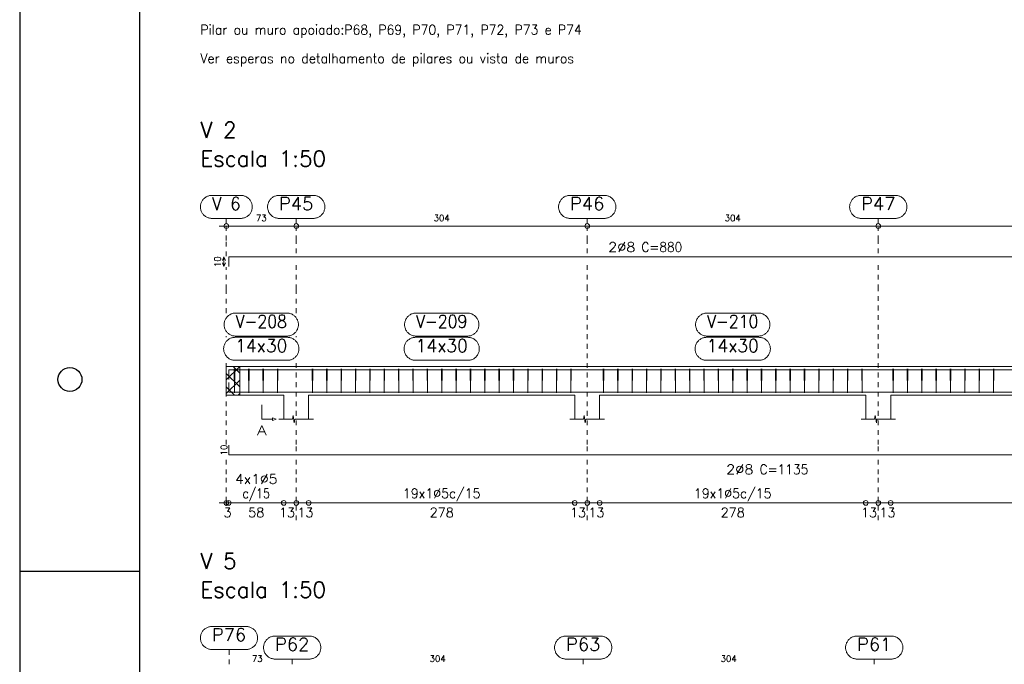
# Model space of a CAD drawing. Header units: millimetres. Extents: x -80 to 444, y 0 to 170.
# Tile 54 of 133: x 90 to 111, y 78 to 91. Entities that reach past the tile are written whole.
import ezdxf
from ezdxf.enums import TextEntityAlignment as Align

# ---------------------------------------------------------------- set-up
doc = ezdxf.new("R2010")
doc.units = ezdxf.units.MM
doc.linetypes.add('CYPE_PUNTO', pattern=[0.075, 0, -0.075])
for name, color, linetype, lineweight in [('ARM_COMPRIMENTOS', 3, 'Continuous', 0), ('ARM_DENTRO_VIGA', 4, 'Continuous', 15), ('ARM_ESTRIBOS', 3, 'Continuous', 0), ('ARM_TEXTOS', 3, 'Continuous', 0), ('COT_COTAS', 3, 'Continuous', 0), ('COT_EST', 3, 'Continuous', 0), ('COT_LIN_APOIOS', 2, 'CYPE_PUNTO', 0), ('COT_LIN_AUX_COTA', 2, 'CYPE_PUNTO', 0), ('MARCAS_PLANTA', 3, 'Continuous', 0), ('REF_ESCALA', 3, 'Continuous', 0), ('REF_NOME', 3, 'Continuous', 0), ('REF_REFERENCIA', 3, 'Continuous', 0), ('SEC_CONTORNOS', 2, 'Continuous', 9), ('TEXTO_REF_NOME', 3, 'Continuous', 0), ('TEXTO_REF_REFERENCIA', 3, 'Continuous', 0), ('TXT_COMP', 3, 'Continuous', 0), ('TXT_EST', 3, 'Continuous', 0)]:
    doc.layers.add(name, color=color, linetype=linetype, lineweight=lineweight)
doc.styles.add('CYPETXT', font='romans', dxfattribs={"height": 0.2})

msp = doc.modelspace()

# ---------------------------------------------------------------- linework, layer by layer
at = {"color": 1}
msp.add_line((90, 79.85), (92.5, 79.85), dxfattribs=at)
at = {"color": 2}
msp.add_lwpolyline([(90, 124.4), (90, 65), (174.1, 65), (174.1, 124.4)], close=True, dxfattribs=at)
at = {"color": 6}
msp.add_lwpolyline([(92.5, 123.4), (92.5, 66), (173.1, 66), (173.1, 123.4)], close=True, dxfattribs=at)
at = {"color": 1}
msp.add_circle((91.05, 83.85), 0.25, dxfattribs=at)
at = {"layer": 'ARM_COMPRIMENTOS'}
for p, q in [((94.2671, 86.4095), (94.2371, 86.3345)), ((94.2671, 86.4095), (94.2971, 86.3345)), ((94.2671, 86.2095), (94.2671, 86.4095)), ((94.2671, 86.2095), (94.2371, 86.2845)), ((94.2671, 86.2095), (94.2971, 86.2845))]:
    msp.add_line(p, q, dxfattribs=at)
at = {"layer": 'ARM_DENTRO_VIGA'}
for points in [[(94.3671, 86.2095), (94.3671, 86.4095), (111.7671, 86.4095)], [(94.3671, 83.853), (94.3671, 84.053), (111.7671, 84.053)], [(94.3671, 83.789), (94.3671, 83.589), (116.8671, 83.589)], [(94.3671, 82.4785), (94.3671, 82.2785), (116.8671, 82.2785)]]:
    msp.add_lwpolyline(points, dxfattribs=at)
at = {"layer": 'ARM_ESTRIBOS'}
for points in [[(94.4931, 84.022), (94.4931, 84.071), (94.4881, 83.571), (94.4831, 84.071), (94.4831, 84.041), (94.4831, 83.992)], [(94.7931, 84.022), (94.7931, 84.071), (94.7881, 83.571), (94.7831, 84.071), (94.7831, 84.041), (94.7831, 83.992)], [(95.0931, 84.022), (95.0931, 84.071), (95.0881, 83.571), (95.0831, 84.071), (95.0831, 84.041), (95.0831, 83.992)], [(95.3931, 84.022), (95.3931, 84.071), (95.3881, 83.571), (95.3831, 84.071), (95.3831, 84.041), (95.3831, 83.992)], [(96.1231, 84.022), (96.1231, 84.071), (96.1181, 83.571), (96.1131, 84.071), (96.1131, 84.041), (96.1131, 83.992)], [(96.4231, 84.022), (96.4231, 84.071), (96.4181, 83.571), (96.4131, 84.071), (96.4131, 84.041), (96.4131, 83.992)], [(96.7231, 84.022), (96.7231, 84.071), (96.7181, 83.571), (96.7131, 84.071), (96.7131, 84.041), (96.7131, 83.992)], [(97.0231, 84.022), (97.0231, 84.071), (97.0181, 83.571), (97.0131, 84.071), (97.0131, 84.041), (97.0131, 83.992)], [(97.3231, 84.022), (97.3231, 84.071), (97.3181, 83.571), (97.3131, 84.071), (97.3131, 84.041), (97.3131, 83.992)], [(97.6231, 84.022), (97.6231, 84.071), (97.6181, 83.571), (97.6131, 84.071), (97.6131, 84.041), (97.6131, 83.992)], [(97.9231, 84.022), (97.9231, 84.071), (97.9181, 83.571), (97.9131, 84.071), (97.9131, 84.041), (97.9131, 83.992)], [(98.2231, 84.022), (98.2231, 84.071), (98.2181, 83.571), (98.2131, 84.071), (98.2131, 84.041), (98.2131, 83.992)], [(98.5231, 84.022), (98.5231, 84.071), (98.5181, 83.571), (98.5131, 84.071), (98.5131, 84.041), (98.5131, 83.992)], [(98.8231, 84.022), (98.8231, 84.071), (98.8181, 83.571), (98.8131, 84.071), (98.8131, 84.041), (98.8131, 83.992)], [(99.1231, 84.022), (99.1231, 84.071), (99.1181, 83.571), (99.1131, 84.071), (99.1131, 84.041), (99.1131, 83.992)], [(99.4231, 84.022), (99.4231, 84.071), (99.4181, 83.571), (99.4131, 84.071), (99.4131, 84.041), (99.4131, 83.992)], [(99.7231, 84.022), (99.7231, 84.071), (99.7181, 83.571), (99.7131, 84.071), (99.7131, 84.041), (99.7131, 83.992)], [(100.0231, 84.022), (100.0231, 84.071), (100.0181, 83.571), (100.0131, 84.071), (100.0131, 84.041), (100.0131, 83.992)], [(100.3231, 84.022), (100.3231, 84.071), (100.3181, 83.571), (100.3131, 84.071), (100.3131, 84.041), (100.3131, 83.992)], [(100.6231, 84.022), (100.6231, 84.071), (100.6181, 83.571), (100.6131, 84.071), (100.6131, 84.041), (100.6131, 83.992)], [(100.9231, 84.022), (100.9231, 84.071), (100.9181, 83.571), (100.9131, 84.071), (100.9131, 84.041), (100.9131, 83.992)], [(101.2231, 84.022), (101.2231, 84.071), (101.2181, 83.571), (101.2131, 84.071), (101.2131, 84.041), (101.2131, 83.992)], [(101.5231, 84.022), (101.5231, 84.071), (101.5181, 83.571), (101.5131, 84.071), (101.5131, 84.041), (101.5131, 83.992)], [(102.2031, 84.022), (102.2031, 84.071), (102.1981, 83.571), (102.1931, 84.071), (102.1931, 84.041), (102.1931, 83.992)], [(102.5031, 84.022), (102.5031, 84.071), (102.4981, 83.571), (102.4931, 84.071), (102.4931, 84.041), (102.4931, 83.992)], [(102.8031, 84.022), (102.8031, 84.071), (102.7981, 83.571), (102.7931, 84.071), (102.7931, 84.041), (102.7931, 83.992)], [(103.1031, 84.022), (103.1031, 84.071), (103.0981, 83.571), (103.0931, 84.071), (103.0931, 84.041), (103.0931, 83.992)], [(103.4031, 84.022), (103.4031, 84.071), (103.3981, 83.571), (103.3931, 84.071), (103.3931, 84.041), (103.3931, 83.992)], [(103.7031, 84.022), (103.7031, 84.071), (103.6981, 83.571), (103.6931, 84.071), (103.6931, 84.041), (103.6931, 83.992)], [(104.0031, 84.022), (104.0031, 84.071), (103.9981, 83.571), (103.9931, 84.071), (103.9931, 84.041), (103.9931, 83.992)], [(104.3031, 84.022), (104.3031, 84.071), (104.2981, 83.571), (104.2931, 84.071), (104.2931, 84.041), (104.2931, 83.992)], [(104.6031, 84.022), (104.6031, 84.071), (104.5981, 83.571), (104.5931, 84.071), (104.5931, 84.041), (104.5931, 83.992)], [(104.9031, 84.022), (104.9031, 84.071), (104.8981, 83.571), (104.8931, 84.071), (104.8931, 84.041), (104.8931, 83.992)], [(105.2031, 84.022), (105.2031, 84.071), (105.1981, 83.571), (105.1931, 84.071), (105.1931, 84.041), (105.1931, 83.992)], [(105.5031, 84.022), (105.5031, 84.071), (105.4981, 83.571), (105.4931, 84.071), (105.4931, 84.041), (105.4931, 83.992)], [(105.8031, 84.022), (105.8031, 84.071), (105.7981, 83.571), (105.7931, 84.071), (105.7931, 84.041), (105.7931, 83.992)], [(106.1031, 84.022), (106.1031, 84.071), (106.0981, 83.571), (106.0931, 84.071), (106.0931, 84.041), (106.0931, 83.992)], [(106.4031, 84.022), (106.4031, 84.071), (106.3981, 83.571), (106.3931, 84.071), (106.3931, 84.041), (106.3931, 83.992)], [(106.7031, 84.022), (106.7031, 84.071), (106.6981, 83.571), (106.6931, 84.071), (106.6931, 84.041), (106.6931, 83.992)], [(107.0031, 84.022), (107.0031, 84.071), (106.9981, 83.571), (106.9931, 84.071), (106.9931, 84.041), (106.9931, 83.992)], [(107.3031, 84.022), (107.3031, 84.071), (107.2981, 83.571), (107.2931, 84.071), (107.2931, 84.041), (107.2931, 83.992)], [(107.6031, 84.022), (107.6031, 84.071), (107.5981, 83.571), (107.5931, 84.071), (107.5931, 84.041), (107.5931, 83.992)], [(108.2531, 84.022), (108.2531, 84.071), (108.2481, 83.571), (108.2431, 84.071), (108.2431, 84.041), (108.2431, 83.992)], [(108.5531, 84.022), (108.5531, 84.071), (108.5481, 83.571), (108.5431, 84.071), (108.5431, 84.041), (108.5431, 83.992)], [(108.8531, 84.022), (108.8531, 84.071), (108.8481, 83.571), (108.8431, 84.071), (108.8431, 84.041), (108.8431, 83.992)], [(109.1531, 84.022), (109.1531, 84.071), (109.1481, 83.571), (109.1431, 84.071), (109.1431, 84.041), (109.1431, 83.992)], [(109.4531, 84.022), (109.4531, 84.071), (109.4481, 83.571), (109.4431, 84.071), (109.4431, 84.041), (109.4431, 83.992)], [(109.7531, 84.022), (109.7531, 84.071), (109.7481, 83.571), (109.7431, 84.071), (109.7431, 84.041), (109.7431, 83.992)], [(110.0531, 84.022), (110.0531, 84.071), (110.0481, 83.571), (110.0431, 84.071), (110.0431, 84.041), (110.0431, 83.992)], [(110.3531, 84.022), (110.3531, 84.071), (110.3481, 83.571), (110.3431, 84.071), (110.3431, 84.041), (110.3431, 83.992)]]:
    msp.add_lwpolyline(points, dxfattribs=at)
at = {"layer": 'COT_COTAS'}
msp.add_lwpolyline([(94.1671, 87.0545), (95.7771, 87.0545), (101.8571, 87.0545), (107.9371, 87.0545), (116.6571, 87.0545), (125.2571, 87.0545), (133.7371, 87.0545), (142.7471, 87.0545)], dxfattribs=at)
for centre in [(94.3171, 87.0545), (95.7771, 87.0545), (101.8571, 87.0545), (107.9371, 87.0545)]:
    msp.add_circle(centre, 0.05, dxfattribs=at)
at = {"layer": 'COT_EST'}
msp.add_lwpolyline([(94.1671, 81.2735), (94.3671, 81.2735), (95.5171, 81.2735), (95.7771, 81.2735), (96.0371, 81.2735), (101.5971, 81.2735), (101.8571, 81.2735), (102.1171, 81.2735), (107.6771, 81.2735), (107.9371, 81.2735), (108.1971, 81.2735), (116.3971, 81.2735), (116.6571, 81.2735), (116.9171, 81.2735), (124.9971, 81.2735), (125.2571, 81.2735), (125.5171, 81.2735), (133.4771, 81.2735), (133.7371, 81.2735), (133.9971, 81.2735), (142.0771, 81.2735), (142.7471, 81.2735)], dxfattribs=at)
for centre in [(94.3171, 81.2735), (94.3671, 81.2735), (95.5171, 81.2735), (95.7771, 81.2735), (96.0371, 81.2735), (101.5971, 81.2735), (101.8571, 81.2735), (102.1171, 81.2735), (107.6771, 81.2735), (107.9371, 81.2735), (108.1971, 81.2735)]:
    msp.add_circle(centre, 0.05, dxfattribs=at)
at = {"layer": 'COT_LIN_APOIOS'}
for p, q in [((94.3171, 84.731), (94.3171, 84.757)), ((95.7771, 84.731), (95.7771, 84.757)), ((94.3171, 82.4935), (94.3171, 84.251)), ((95.7771, 80.9135), (95.7771, 81.2485)), ((101.8571, 80.9135), (101.8571, 81.2485)), ((107.9371, 80.9135), (107.9371, 81.2485))]:
    msp.add_line(p, q, dxfattribs=at)
for points in [[(94.3171, 86.4245), (94.3171, 86.7545), (94.3171, 87.0295), (94.3171, 87.0545)], [(95.7771, 86.4845), (95.7771, 86.7545), (95.7771, 87.0295)], [(101.8571, 86.4845), (101.8571, 86.7545), (101.8571, 87.0295)], [(107.9371, 86.4845), (107.9371, 86.7545), (107.9371, 87.0295)], [(94.3171, 85.237), (94.3171, 85.737), (94.3171, 86.1945)], [(95.7771, 85.237), (95.7771, 85.737), (95.7771, 86.3345)], [(101.8571, 82.3535), (101.8571, 82.4935), (101.8571, 85.737), (101.8571, 86.3345)], [(107.9371, 82.3535), (107.9371, 82.4935), (107.9371, 85.737), (107.9371, 86.3345)], [(95.7771, 82.3535), (95.7771, 82.4935), (95.7771, 84.251)], [(94.3171, 81.2135), (94.3171, 81.2485), (94.3171, 81.2985), (94.3171, 81.8735), (94.3171, 82.2635)], [(95.7771, 81.2985), (95.7771, 81.8735), (95.7771, 82.2035)], [(101.8571, 81.2985), (101.8571, 81.8735), (101.8571, 82.2035)], [(107.9371, 81.2985), (107.9371, 81.8735), (107.9371, 82.2035)]]:
    msp.add_lwpolyline(points, dxfattribs=at)
at = {"layer": 'COT_LIN_AUX_COTA'}
for p, q in [((94.3171, 87.1045), (94.3171, 87.2145)), ((95.7771, 87.1045), (95.7771, 87.2145)), ((101.8571, 87.1045), (101.8571, 87.2145)), ((107.9371, 87.1045), (107.9371, 87.2145)), ((95.6931, 77.9045), (95.6931, 78.0145)), ((101.7731, 77.9045), (101.7731, 78.0145)), ((107.8531, 77.9045), (107.8531, 78.0145))]:
    msp.add_line(p, q, dxfattribs=at)
msp.add_lwpolyline([(94.3731, 77.9045), (94.3731, 78.1145), (94.3731, 78.2145)], dxfattribs=at)
at = {"layer": 'MARCAS_PLANTA'}
msp.add_lwpolyline([(95.0571, 83.321), (95.0571, 83.021), (95.2821, 83.021), (95.2821, 83.051), (95.3571, 83.021), (95.2821, 82.991), (95.2821, 83.021)], dxfattribs=at)
at = {"layer": 'REF_NOME'}
for points in [[(95.5831, 85.237), (95.5991, 85.2365), (95.6151, 85.2348), (95.6309, 85.2322), (95.6465, 85.2285), (95.6618, 85.2237), (95.6768, 85.2179), (95.6914, 85.2112), (95.7054, 85.2035), (95.7189, 85.1949), (95.7318, 85.1853), (95.7441, 85.175), (95.7556, 85.1638), (95.7664, 85.1519), (95.7763, 85.1394), (95.7854, 85.1261), (95.7936, 85.1123), (95.8008, 85.098), (95.8071, 85.0832), (95.8123, 85.0681), (95.8166, 85.0526), (95.8198, 85.0369), (95.8219, 85.021), (95.823, 85.005), (95.823, 84.989), (95.8219, 84.973), (95.8198, 84.9571), (95.8166, 84.9414), (95.8123, 84.9259), (95.8071, 84.9107), (95.8008, 84.896), (95.7936, 84.8816), (95.7854, 84.8678), (95.7763, 84.8546), (95.7664, 84.842), (95.7556, 84.8301), (95.7441, 84.819), (95.7318, 84.8086), (95.7189, 84.7991), (95.7054, 84.7905), (95.6914, 84.7828), (95.6768, 84.776), (95.6618, 84.7703), (95.6465, 84.7655), (95.6309, 84.7618), (95.6151, 84.7591), (95.5991, 84.7575), (95.5831, 84.757), (94.5111, 84.757), (94.4951, 84.7575), (94.4791, 84.7591), (94.4633, 84.7618), (94.4477, 84.7655), (94.4324, 84.7703), (94.4174, 84.776), (94.4029, 84.7828), (94.3888, 84.7905), (94.3753, 84.7991), (94.3624, 84.8086), (94.3501, 84.819), (94.3386, 84.8301), (94.3278, 84.842), (94.3179, 84.8546), (94.3088, 84.8678), (94.3006, 84.8816), (94.2934, 84.896), (94.2871, 84.9107), (94.2819, 84.9259), (94.2776, 84.9414), (94.2745, 84.9571), (94.2723, 84.973), (94.2712, 84.989), (94.2712, 85.005), (94.2723, 85.021), (94.2745, 85.0369), (94.2776, 85.0526), (94.2819, 85.0681), (94.2871, 85.0832), (94.2934, 85.098), (94.3006, 85.1123), (94.3088, 85.1261), (94.3179, 85.1394), (94.3278, 85.1519), (94.3386, 85.1638), (94.3501, 85.175), (94.3624, 85.1853), (94.3753, 85.1949), (94.3888, 85.2035), (94.4029, 85.2112), (94.4174, 85.2179), (94.4324, 85.2237), (94.4477, 85.2285), (94.4633, 85.2322), (94.4791, 85.2348), (94.4951, 85.2365), (94.5111, 85.237), (95.5831, 85.237)], [(99.3531, 85.237), (99.3691, 85.2365), (99.3851, 85.2348), (99.4009, 85.2322), (99.4165, 85.2285), (99.4318, 85.2237), (99.4468, 85.2179), (99.4614, 85.2112), (99.4754, 85.2035), (99.4889, 85.1949), (99.5018, 85.1853), (99.5141, 85.175), (99.5256, 85.1638), (99.5364, 85.1519), (99.5463, 85.1394), (99.5554, 85.1261), (99.5636, 85.1123), (99.5708, 85.098), (99.5771, 85.0832), (99.5823, 85.0681), (99.5866, 85.0526), (99.5898, 85.0369), (99.5919, 85.021), (99.593, 85.005), (99.593, 84.989), (99.5919, 84.973), (99.5898, 84.9571), (99.5866, 84.9414), (99.5823, 84.9259), (99.5771, 84.9107), (99.5708, 84.896), (99.5636, 84.8816), (99.5554, 84.8678), (99.5463, 84.8546), (99.5364, 84.842), (99.5256, 84.8301), (99.5141, 84.819), (99.5018, 84.8086), (99.4889, 84.7991), (99.4754, 84.7905), (99.4614, 84.7828), (99.4468, 84.776), (99.4318, 84.7703), (99.4165, 84.7655), (99.4009, 84.7618), (99.3851, 84.7591), (99.3691, 84.7575), (99.3531, 84.757), (98.2811, 84.757), (98.2651, 84.7575), (98.2491, 84.7591), (98.2333, 84.7618), (98.2177, 84.7655), (98.2024, 84.7703), (98.1874, 84.776), (98.1729, 84.7828), (98.1588, 84.7905), (98.1453, 84.7991), (98.1324, 84.8086), (98.1201, 84.819), (98.1086, 84.8301), (98.0978, 84.842), (98.0879, 84.8546), (98.0788, 84.8678), (98.0706, 84.8816), (98.0634, 84.896), (98.0571, 84.9107), (98.0519, 84.9259), (98.0476, 84.9414), (98.0445, 84.9571), (98.0423, 84.973), (98.0412, 84.989), (98.0412, 85.005), (98.0423, 85.021), (98.0445, 85.0369), (98.0476, 85.0526), (98.0519, 85.0681), (98.0571, 85.0832), (98.0634, 85.098), (98.0706, 85.1123), (98.0788, 85.1261), (98.0879, 85.1394), (98.0978, 85.1519), (98.1086, 85.1638), (98.1201, 85.175), (98.1324, 85.1853), (98.1453, 85.1949), (98.1588, 85.2035), (98.1729, 85.2112), (98.1874, 85.2179), (98.2024, 85.2237), (98.2177, 85.2285), (98.2333, 85.2322), (98.2491, 85.2348), (98.2651, 85.2365), (98.2811, 85.237), (99.3531, 85.237)], [(105.4331, 85.237), (105.4491, 85.2365), (105.4651, 85.2348), (105.4809, 85.2322), (105.4965, 85.2285), (105.5118, 85.2237), (105.5268, 85.2179), (105.5414, 85.2112), (105.5554, 85.2035), (105.5689, 85.1949), (105.5818, 85.1853), (105.5941, 85.175), (105.6056, 85.1638), (105.6164, 85.1519), (105.6263, 85.1394), (105.6354, 85.1261), (105.6436, 85.1123), (105.6508, 85.098), (105.6571, 85.0832), (105.6623, 85.0681), (105.6666, 85.0526), (105.6698, 85.0369), (105.6719, 85.021), (105.673, 85.005), (105.673, 84.989), (105.6719, 84.973), (105.6698, 84.9571), (105.6666, 84.9414), (105.6623, 84.9259), (105.6571, 84.9107), (105.6508, 84.896), (105.6436, 84.8816), (105.6354, 84.8678), (105.6263, 84.8546), (105.6164, 84.842), (105.6056, 84.8301), (105.5941, 84.819), (105.5818, 84.8086), (105.5689, 84.7991), (105.5554, 84.7905), (105.5414, 84.7828), (105.5268, 84.776), (105.5118, 84.7703), (105.4965, 84.7655), (105.4809, 84.7618), (105.4651, 84.7591), (105.4491, 84.7575), (105.4331, 84.757), (104.3611, 84.757), (104.3451, 84.7575), (104.3291, 84.7591), (104.3133, 84.7618), (104.2977, 84.7655), (104.2824, 84.7703), (104.2674, 84.776), (104.2529, 84.7828), (104.2388, 84.7905), (104.2253, 84.7991), (104.2124, 84.8086), (104.2001, 84.819), (104.1886, 84.8301), (104.1778, 84.842), (104.1679, 84.8546), (104.1588, 84.8678), (104.1506, 84.8816), (104.1434, 84.896), (104.1371, 84.9107), (104.1319, 84.9259), (104.1276, 84.9414), (104.1245, 84.9571), (104.1223, 84.973), (104.1212, 84.989), (104.1212, 85.005), (104.1223, 85.021), (104.1245, 85.0369), (104.1276, 85.0526), (104.1319, 85.0681), (104.1371, 85.0832), (104.1434, 85.098), (104.1506, 85.1123), (104.1588, 85.1261), (104.1679, 85.1394), (104.1778, 85.1519), (104.1886, 85.1638), (104.2001, 85.175), (104.2124, 85.1853), (104.2253, 85.1949), (104.2388, 85.2035), (104.2529, 85.2112), (104.2674, 85.2179), (104.2824, 85.2237), (104.2977, 85.2285), (104.3133, 85.2322), (104.3291, 85.2348), (104.3451, 85.2365), (104.3611, 85.237), (105.4331, 85.237)], [(95.5931, 84.731), (95.6091, 84.7305), (95.6251, 84.7288), (95.6409, 84.7262), (95.6565, 84.7225), (95.6718, 84.7177), (95.6868, 84.7119), (95.7014, 84.7052), (95.7154, 84.6975), (95.7289, 84.6889), (95.7418, 84.6793), (95.7541, 84.669), (95.7656, 84.6578), (95.7764, 84.6459), (95.7863, 84.6334), (95.7954, 84.6201), (95.8036, 84.6063), (95.8108, 84.592), (95.8171, 84.5772), (95.8223, 84.5621), (95.8266, 84.5466), (95.8298, 84.5309), (95.8319, 84.515), (95.833, 84.499), (95.833, 84.483), (95.8319, 84.467), (95.8298, 84.4511), (95.8266, 84.4354), (95.8223, 84.4199), (95.8171, 84.4047), (95.8108, 84.39), (95.8036, 84.3756), (95.7954, 84.3618), (95.7863, 84.3486), (95.7764, 84.336), (95.7656, 84.3241), (95.7541, 84.313), (95.7418, 84.3026), (95.7289, 84.2931), (95.7154, 84.2845), (95.7014, 84.2768), (95.6868, 84.27), (95.6718, 84.2643), (95.6565, 84.2595), (95.6409, 84.2558), (95.6251, 84.2531), (95.6091, 84.2515), (95.5931, 84.251), (94.5011, 84.251), (94.4851, 84.2515), (94.4691, 84.2531), (94.4533, 84.2558), (94.4377, 84.2595), (94.4224, 84.2643), (94.4074, 84.27), (94.3929, 84.2768), (94.3788, 84.2845), (94.3653, 84.2931), (94.3524, 84.3026), (94.3401, 84.313), (94.3286, 84.3241), (94.3178, 84.336), (94.3079, 84.3486), (94.2988, 84.3618), (94.2906, 84.3756), (94.2834, 84.39), (94.2771, 84.4047), (94.2719, 84.4199), (94.2676, 84.4354), (94.2645, 84.4511), (94.2623, 84.467), (94.2612, 84.483), (94.2612, 84.499), (94.2623, 84.515), (94.2645, 84.5309), (94.2676, 84.5466), (94.2719, 84.5621), (94.2771, 84.5772), (94.2834, 84.592), (94.2906, 84.6063), (94.2988, 84.6201), (94.3079, 84.6334), (94.3178, 84.6459), (94.3286, 84.6578), (94.3401, 84.669), (94.3524, 84.6793), (94.3653, 84.6889), (94.3788, 84.6975), (94.3929, 84.7052), (94.4074, 84.7119), (94.4224, 84.7177), (94.4377, 84.7225), (94.4533, 84.7262), (94.4691, 84.7288), (94.4851, 84.7305), (94.5011, 84.731), (95.5931, 84.731)], [(99.3631, 84.731), (99.3791, 84.7305), (99.3951, 84.7288), (99.4109, 84.7262), (99.4265, 84.7225), (99.4418, 84.7177), (99.4568, 84.7119), (99.4714, 84.7052), (99.4854, 84.6975), (99.4989, 84.6889), (99.5118, 84.6793), (99.5241, 84.669), (99.5356, 84.6578), (99.5464, 84.6459), (99.5563, 84.6334), (99.5654, 84.6201), (99.5736, 84.6063), (99.5808, 84.592), (99.5871, 84.5772), (99.5923, 84.5621), (99.5966, 84.5466), (99.5998, 84.5309), (99.6019, 84.515), (99.603, 84.499), (99.603, 84.483), (99.6019, 84.467), (99.5998, 84.4511), (99.5966, 84.4354), (99.5923, 84.4199), (99.5871, 84.4047), (99.5808, 84.39), (99.5736, 84.3756), (99.5654, 84.3618), (99.5563, 84.3486), (99.5464, 84.336), (99.5356, 84.3241), (99.5241, 84.313), (99.5118, 84.3026), (99.4989, 84.2931), (99.4854, 84.2845), (99.4714, 84.2768), (99.4568, 84.27), (99.4418, 84.2643), (99.4265, 84.2595), (99.4109, 84.2558), (99.3951, 84.2531), (99.3791, 84.2515), (99.3631, 84.251), (98.2711, 84.251), (98.2551, 84.2515), (98.2391, 84.2531), (98.2233, 84.2558), (98.2077, 84.2595), (98.1924, 84.2643), (98.1774, 84.27), (98.1629, 84.2768), (98.1488, 84.2845), (98.1353, 84.2931), (98.1224, 84.3026), (98.1101, 84.313), (98.0986, 84.3241), (98.0878, 84.336), (98.0779, 84.3486), (98.0688, 84.3618), (98.0606, 84.3756), (98.0534, 84.39), (98.0471, 84.4047), (98.0419, 84.4199), (98.0376, 84.4354), (98.0345, 84.4511), (98.0323, 84.467), (98.0312, 84.483), (98.0312, 84.499), (98.0323, 84.515), (98.0345, 84.5309), (98.0376, 84.5466), (98.0419, 84.5621), (98.0471, 84.5772), (98.0534, 84.592), (98.0606, 84.6063), (98.0688, 84.6201), (98.0779, 84.6334), (98.0878, 84.6459), (98.0986, 84.6578), (98.1101, 84.669), (98.1224, 84.6793), (98.1353, 84.6889), (98.1488, 84.6975), (98.1629, 84.7052), (98.1774, 84.7119), (98.1924, 84.7177), (98.2077, 84.7225), (98.2233, 84.7262), (98.2391, 84.7288), (98.2551, 84.7305), (98.2711, 84.731), (99.3631, 84.731)], [(105.4431, 84.731), (105.4591, 84.7305), (105.4751, 84.7288), (105.4909, 84.7262), (105.5065, 84.7225), (105.5218, 84.7177), (105.5368, 84.7119), (105.5514, 84.7052), (105.5654, 84.6975), (105.5789, 84.6889), (105.5918, 84.6793), (105.6041, 84.669), (105.6156, 84.6578), (105.6264, 84.6459), (105.6363, 84.6334), (105.6454, 84.6201), (105.6536, 84.6063), (105.6608, 84.592), (105.6671, 84.5772), (105.6723, 84.5621), (105.6766, 84.5466), (105.6798, 84.5309), (105.6819, 84.515), (105.683, 84.499), (105.683, 84.483), (105.6819, 84.467), (105.6798, 84.4511), (105.6766, 84.4354), (105.6723, 84.4199), (105.6671, 84.4047), (105.6608, 84.39), (105.6536, 84.3756), (105.6454, 84.3618), (105.6363, 84.3486), (105.6264, 84.336), (105.6156, 84.3241), (105.6041, 84.313), (105.5918, 84.3026), (105.5789, 84.2931), (105.5654, 84.2845), (105.5514, 84.2768), (105.5368, 84.27), (105.5218, 84.2643), (105.5065, 84.2595), (105.4909, 84.2558), (105.4751, 84.2531), (105.4591, 84.2515), (105.4431, 84.251), (104.3511, 84.251), (104.3351, 84.2515), (104.3191, 84.2531), (104.3033, 84.2558), (104.2877, 84.2595), (104.2724, 84.2643), (104.2574, 84.27), (104.2429, 84.2768), (104.2288, 84.2845), (104.2153, 84.2931), (104.2024, 84.3026), (104.1901, 84.313), (104.1786, 84.3241), (104.1678, 84.336), (104.1579, 84.3486), (104.1488, 84.3618), (104.1406, 84.3756), (104.1334, 84.39), (104.1271, 84.4047), (104.1219, 84.4199), (104.1176, 84.4354), (104.1145, 84.4511), (104.1123, 84.467), (104.1112, 84.483), (104.1112, 84.499), (104.1123, 84.515), (104.1145, 84.5309), (104.1176, 84.5466), (104.1219, 84.5621), (104.1271, 84.5772), (104.1334, 84.592), (104.1406, 84.6063), (104.1488, 84.6201), (104.1579, 84.6334), (104.1678, 84.6459), (104.1786, 84.6578), (104.1901, 84.669), (104.2024, 84.6793), (104.2153, 84.6889), (104.2288, 84.6975), (104.2429, 84.7052), (104.2574, 84.7119), (104.2724, 84.7177), (104.2877, 84.7225), (104.3033, 84.7262), (104.3191, 84.7288), (104.3351, 84.7305), (104.3511, 84.731), (105.4431, 84.731)]]:
    msp.add_lwpolyline(points, close=True, dxfattribs=at)
at = {"layer": 'REF_REFERENCIA'}
for points in [[(94.6191, 87.6945), (94.6351, 87.694), (94.6511, 87.6923), (94.6669, 87.6897), (94.6825, 87.686), (94.6978, 87.6812), (94.7128, 87.6754), (94.7274, 87.6687), (94.7414, 87.661), (94.7549, 87.6524), (94.7678, 87.6428), (94.7801, 87.6325), (94.7916, 87.6213), (94.8024, 87.6094), (94.8123, 87.5969), (94.8214, 87.5836), (94.8296, 87.5698), (94.8368, 87.5555), (94.8431, 87.5407), (94.8483, 87.5256), (94.8526, 87.5101), (94.8558, 87.4944), (94.8579, 87.4785), (94.859, 87.4625), (94.859, 87.4465), (94.8579, 87.4305), (94.8558, 87.4146), (94.8526, 87.3989), (94.8483, 87.3834), (94.8431, 87.3682), (94.8368, 87.3535), (94.8296, 87.3391), (94.8214, 87.3253), (94.8123, 87.3121), (94.8024, 87.2995), (94.7916, 87.2876), (94.7801, 87.2765), (94.7678, 87.2661), (94.7549, 87.2566), (94.7414, 87.248), (94.7274, 87.2403), (94.7128, 87.2335), (94.6978, 87.2278), (94.6825, 87.223), (94.6669, 87.2193), (94.6511, 87.2166), (94.6351, 87.215), (94.6191, 87.2145), (94.0151, 87.2145), (93.9991, 87.215), (93.9831, 87.2166), (93.9673, 87.2193), (93.9517, 87.223), (93.9364, 87.2278), (93.9214, 87.2335), (93.9069, 87.2403), (93.8928, 87.248), (93.8793, 87.2566), (93.8664, 87.2661), (93.8541, 87.2765), (93.8426, 87.2876), (93.8318, 87.2995), (93.8219, 87.3121), (93.8128, 87.3253), (93.8046, 87.3391), (93.7974, 87.3535), (93.7911, 87.3682), (93.7859, 87.3834), (93.7816, 87.3989), (93.7785, 87.4146), (93.7763, 87.4305), (93.7752, 87.4465), (93.7752, 87.4625), (93.7763, 87.4785), (93.7785, 87.4944), (93.7816, 87.5101), (93.7859, 87.5256), (93.7911, 87.5407), (93.7974, 87.5555), (93.8046, 87.5698), (93.8128, 87.5836), (93.8219, 87.5969), (93.8318, 87.6094), (93.8426, 87.6213), (93.8541, 87.6325), (93.8664, 87.6428), (93.8793, 87.6524), (93.8928, 87.661), (93.9069, 87.6687), (93.9214, 87.6754), (93.9364, 87.6812), (93.9517, 87.686), (93.9673, 87.6897), (93.9831, 87.6923), (93.9991, 87.694), (94.0151, 87.6945), (94.6191, 87.6945)], [(96.1351, 87.6945), (96.1511, 87.694), (96.1671, 87.6923), (96.1829, 87.6897), (96.1985, 87.686), (96.2138, 87.6812), (96.2288, 87.6754), (96.2434, 87.6687), (96.2574, 87.661), (96.2709, 87.6524), (96.2838, 87.6428), (96.2961, 87.6325), (96.3076, 87.6213), (96.3184, 87.6094), (96.3283, 87.5969), (96.3374, 87.5836), (96.3456, 87.5698), (96.3528, 87.5555), (96.3591, 87.5407), (96.3643, 87.5256), (96.3686, 87.5101), (96.3718, 87.4944), (96.3739, 87.4785), (96.375, 87.4625), (96.375, 87.4465), (96.3739, 87.4305), (96.3718, 87.4146), (96.3686, 87.3989), (96.3643, 87.3834), (96.3591, 87.3682), (96.3528, 87.3535), (96.3456, 87.3391), (96.3374, 87.3253), (96.3283, 87.3121), (96.3184, 87.2995), (96.3076, 87.2876), (96.2961, 87.2765), (96.2838, 87.2661), (96.2709, 87.2566), (96.2574, 87.248), (96.2434, 87.2403), (96.2288, 87.2335), (96.2138, 87.2278), (96.1985, 87.223), (96.1829, 87.2193), (96.1671, 87.2166), (96.1511, 87.215), (96.1351, 87.2145), (95.4191, 87.2145), (95.4031, 87.215), (95.3871, 87.2166), (95.3713, 87.2193), (95.3557, 87.223), (95.3404, 87.2278), (95.3254, 87.2335), (95.3109, 87.2403), (95.2968, 87.248), (95.2833, 87.2566), (95.2704, 87.2661), (95.2581, 87.2765), (95.2466, 87.2876), (95.2358, 87.2995), (95.2259, 87.3121), (95.2168, 87.3253), (95.2086, 87.3391), (95.2014, 87.3535), (95.1951, 87.3682), (95.1899, 87.3834), (95.1856, 87.3989), (95.1825, 87.4146), (95.1803, 87.4305), (95.1792, 87.4465), (95.1792, 87.4625), (95.1803, 87.4785), (95.1825, 87.4944), (95.1856, 87.5101), (95.1899, 87.5256), (95.1951, 87.5407), (95.2014, 87.5555), (95.2086, 87.5698), (95.2168, 87.5836), (95.2259, 87.5969), (95.2358, 87.6094), (95.2466, 87.6213), (95.2581, 87.6325), (95.2704, 87.6428), (95.2833, 87.6524), (95.2968, 87.661), (95.3109, 87.6687), (95.3254, 87.6754), (95.3404, 87.6812), (95.3557, 87.686), (95.3713, 87.6897), (95.3871, 87.6923), (95.4031, 87.694), (95.4191, 87.6945), (96.1351, 87.6945)], [(102.2151, 87.6945), (102.2311, 87.694), (102.2471, 87.6923), (102.2629, 87.6897), (102.2785, 87.686), (102.2938, 87.6812), (102.3088, 87.6754), (102.3234, 87.6687), (102.3374, 87.661), (102.3509, 87.6524), (102.3638, 87.6428), (102.3761, 87.6325), (102.3876, 87.6213), (102.3984, 87.6094), (102.4083, 87.5969), (102.4174, 87.5836), (102.4256, 87.5698), (102.4328, 87.5555), (102.4391, 87.5407), (102.4443, 87.5256), (102.4486, 87.5101), (102.4518, 87.4944), (102.4539, 87.4785), (102.455, 87.4625), (102.455, 87.4465), (102.4539, 87.4305), (102.4518, 87.4146), (102.4486, 87.3989), (102.4443, 87.3834), (102.4391, 87.3682), (102.4328, 87.3535), (102.4256, 87.3391), (102.4174, 87.3253), (102.4083, 87.3121), (102.3984, 87.2995), (102.3876, 87.2876), (102.3761, 87.2765), (102.3638, 87.2661), (102.3509, 87.2566), (102.3374, 87.248), (102.3234, 87.2403), (102.3088, 87.2335), (102.2938, 87.2278), (102.2785, 87.223), (102.2629, 87.2193), (102.2471, 87.2166), (102.2311, 87.215), (102.2151, 87.2145), (101.4991, 87.2145), (101.4831, 87.215), (101.4671, 87.2166), (101.4513, 87.2193), (101.4357, 87.223), (101.4204, 87.2278), (101.4054, 87.2335), (101.3909, 87.2403), (101.3768, 87.248), (101.3633, 87.2566), (101.3504, 87.2661), (101.3381, 87.2765), (101.3266, 87.2876), (101.3158, 87.2995), (101.3059, 87.3121), (101.2968, 87.3253), (101.2886, 87.3391), (101.2814, 87.3535), (101.2751, 87.3682), (101.2699, 87.3834), (101.2656, 87.3989), (101.2625, 87.4146), (101.2603, 87.4305), (101.2592, 87.4465), (101.2592, 87.4625), (101.2603, 87.4785), (101.2625, 87.4944), (101.2656, 87.5101), (101.2699, 87.5256), (101.2751, 87.5407), (101.2814, 87.5555), (101.2886, 87.5698), (101.2968, 87.5836), (101.3059, 87.5969), (101.3158, 87.6094), (101.3266, 87.6213), (101.3381, 87.6325), (101.3504, 87.6428), (101.3633, 87.6524), (101.3768, 87.661), (101.3909, 87.6687), (101.4054, 87.6754), (101.4204, 87.6812), (101.4357, 87.686), (101.4513, 87.6897), (101.4671, 87.6923), (101.4831, 87.694), (101.4991, 87.6945), (102.2151, 87.6945)], [(108.2951, 87.6945), (108.3111, 87.694), (108.3271, 87.6923), (108.3429, 87.6897), (108.3585, 87.686), (108.3738, 87.6812), (108.3888, 87.6754), (108.4034, 87.6687), (108.4174, 87.661), (108.4309, 87.6524), (108.4438, 87.6428), (108.4561, 87.6325), (108.4676, 87.6213), (108.4784, 87.6094), (108.4883, 87.5969), (108.4974, 87.5836), (108.5056, 87.5698), (108.5128, 87.5555), (108.5191, 87.5407), (108.5243, 87.5256), (108.5286, 87.5101), (108.5318, 87.4944), (108.5339, 87.4785), (108.535, 87.4625), (108.535, 87.4465), (108.5339, 87.4305), (108.5318, 87.4146), (108.5286, 87.3989), (108.5243, 87.3834), (108.5191, 87.3682), (108.5128, 87.3535), (108.5056, 87.3391), (108.4974, 87.3253), (108.4883, 87.3121), (108.4784, 87.2995), (108.4676, 87.2876), (108.4561, 87.2765), (108.4438, 87.2661), (108.4309, 87.2566), (108.4174, 87.248), (108.4034, 87.2403), (108.3888, 87.2335), (108.3738, 87.2278), (108.3585, 87.223), (108.3429, 87.2193), (108.3271, 87.2166), (108.3111, 87.215), (108.2951, 87.2145), (107.5791, 87.2145), (107.5631, 87.215), (107.5471, 87.2166), (107.5313, 87.2193), (107.5157, 87.223), (107.5004, 87.2278), (107.4854, 87.2335), (107.4709, 87.2403), (107.4568, 87.248), (107.4433, 87.2566), (107.4304, 87.2661), (107.4181, 87.2765), (107.4066, 87.2876), (107.3958, 87.2995), (107.3859, 87.3121), (107.3768, 87.3253), (107.3686, 87.3391), (107.3614, 87.3535), (107.3551, 87.3682), (107.3499, 87.3834), (107.3456, 87.3989), (107.3425, 87.4146), (107.3403, 87.4305), (107.3392, 87.4465), (107.3392, 87.4625), (107.3403, 87.4785), (107.3425, 87.4944), (107.3456, 87.5101), (107.3499, 87.5256), (107.3551, 87.5407), (107.3614, 87.5555), (107.3686, 87.5698), (107.3768, 87.5836), (107.3859, 87.5969), (107.3958, 87.6094), (107.4066, 87.6213), (107.4181, 87.6325), (107.4304, 87.6428), (107.4433, 87.6524), (107.4568, 87.661), (107.4709, 87.6687), (107.4854, 87.6754), (107.5004, 87.6812), (107.5157, 87.686), (107.5313, 87.6897), (107.5471, 87.6923), (107.5631, 87.694), (107.5791, 87.6945), (108.2951, 87.6945)], [(94.7311, 78.6945), (94.7471, 78.694), (94.7631, 78.6923), (94.7789, 78.6897), (94.7945, 78.686), (94.8098, 78.6812), (94.8248, 78.6754), (94.8394, 78.6687), (94.8534, 78.661), (94.8669, 78.6524), (94.8798, 78.6428), (94.8921, 78.6325), (94.9036, 78.6213), (94.9144, 78.6094), (94.9243, 78.5969), (94.9334, 78.5836), (94.9416, 78.5698), (94.9488, 78.5555), (94.9551, 78.5407), (94.9603, 78.5256), (94.9646, 78.5101), (94.9678, 78.4944), (94.9699, 78.4785), (94.971, 78.4625), (94.971, 78.4465), (94.9699, 78.4305), (94.9678, 78.4146), (94.9646, 78.3989), (94.9603, 78.3834), (94.9551, 78.3682), (94.9488, 78.3535), (94.9416, 78.3391), (94.9334, 78.3253), (94.9243, 78.3121), (94.9144, 78.2995), (94.9036, 78.2876), (94.8921, 78.2765), (94.8798, 78.2661), (94.8669, 78.2566), (94.8534, 78.248), (94.8394, 78.2403), (94.8248, 78.2335), (94.8098, 78.2278), (94.7945, 78.223), (94.7789, 78.2193), (94.7631, 78.2166), (94.7471, 78.215), (94.7311, 78.2145), (94.0151, 78.2145), (93.9991, 78.215), (93.9831, 78.2166), (93.9673, 78.2193), (93.9517, 78.223), (93.9364, 78.2278), (93.9214, 78.2335), (93.9069, 78.2403), (93.8928, 78.248), (93.8793, 78.2566), (93.8664, 78.2661), (93.8541, 78.2765), (93.8426, 78.2876), (93.8318, 78.2995), (93.8219, 78.3121), (93.8128, 78.3253), (93.8046, 78.3391), (93.7974, 78.3535), (93.7911, 78.3682), (93.7859, 78.3834), (93.7816, 78.3989), (93.7785, 78.4146), (93.7763, 78.4305), (93.7752, 78.4465), (93.7752, 78.4625), (93.7763, 78.4785), (93.7785, 78.4944), (93.7816, 78.5101), (93.7859, 78.5256), (93.7911, 78.5407), (93.7974, 78.5555), (93.8046, 78.5698), (93.8128, 78.5836), (93.8219, 78.5969), (93.8318, 78.6094), (93.8426, 78.6213), (93.8541, 78.6325), (93.8664, 78.6428), (93.8793, 78.6524), (93.8928, 78.661), (93.9069, 78.6687), (93.9214, 78.6754), (93.9364, 78.6812), (93.9517, 78.686), (93.9673, 78.6897), (93.9831, 78.6923), (93.9991, 78.694), (94.0151, 78.6945), (94.7311, 78.6945)], [(96.0511, 78.4945), (96.0671, 78.494), (96.0831, 78.4923), (96.0989, 78.4897), (96.1145, 78.486), (96.1298, 78.4812), (96.1448, 78.4754), (96.1594, 78.4687), (96.1734, 78.461), (96.1869, 78.4524), (96.1998, 78.4428), (96.2121, 78.4325), (96.2236, 78.4213), (96.2344, 78.4094), (96.2443, 78.3969), (96.2534, 78.3836), (96.2616, 78.3698), (96.2688, 78.3555), (96.2751, 78.3407), (96.2803, 78.3256), (96.2846, 78.3101), (96.2878, 78.2944), (96.2899, 78.2785), (96.291, 78.2625), (96.291, 78.2465), (96.2899, 78.2305), (96.2878, 78.2146), (96.2846, 78.1989), (96.2803, 78.1834), (96.2751, 78.1682), (96.2688, 78.1535), (96.2616, 78.1391), (96.2534, 78.1253), (96.2443, 78.1121), (96.2344, 78.0995), (96.2236, 78.0876), (96.2121, 78.0765), (96.1998, 78.0661), (96.1869, 78.0566), (96.1734, 78.048), (96.1594, 78.0403), (96.1448, 78.0335), (96.1298, 78.0278), (96.1145, 78.023), (96.0989, 78.0193), (96.0831, 78.0166), (96.0671, 78.015), (96.0511, 78.0145), (95.3351, 78.0145), (95.3191, 78.015), (95.3031, 78.0166), (95.2873, 78.0193), (95.2717, 78.023), (95.2564, 78.0278), (95.2414, 78.0335), (95.2269, 78.0403), (95.2128, 78.048), (95.1993, 78.0566), (95.1864, 78.0661), (95.1741, 78.0765), (95.1626, 78.0876), (95.1518, 78.0995), (95.1419, 78.1121), (95.1328, 78.1253), (95.1246, 78.1391), (95.1174, 78.1535), (95.1111, 78.1682), (95.1059, 78.1834), (95.1016, 78.1989), (95.0985, 78.2146), (95.0963, 78.2305), (95.0952, 78.2465), (95.0952, 78.2625), (95.0963, 78.2785), (95.0985, 78.2944), (95.1016, 78.3101), (95.1059, 78.3256), (95.1111, 78.3407), (95.1174, 78.3555), (95.1246, 78.3698), (95.1328, 78.3836), (95.1419, 78.3969), (95.1518, 78.4094), (95.1626, 78.4213), (95.1741, 78.4325), (95.1864, 78.4428), (95.1993, 78.4524), (95.2128, 78.461), (95.2269, 78.4687), (95.2414, 78.4754), (95.2564, 78.4812), (95.2717, 78.486), (95.2873, 78.4897), (95.3031, 78.4923), (95.3191, 78.494), (95.3351, 78.4945), (96.0511, 78.4945)], [(102.1311, 78.4945), (102.1471, 78.494), (102.1631, 78.4923), (102.1789, 78.4897), (102.1945, 78.486), (102.2098, 78.4812), (102.2248, 78.4754), (102.2394, 78.4687), (102.2534, 78.461), (102.2669, 78.4524), (102.2798, 78.4428), (102.2921, 78.4325), (102.3036, 78.4213), (102.3144, 78.4094), (102.3243, 78.3969), (102.3334, 78.3836), (102.3416, 78.3698), (102.3488, 78.3555), (102.3551, 78.3407), (102.3603, 78.3256), (102.3646, 78.3101), (102.3678, 78.2944), (102.3699, 78.2785), (102.371, 78.2625), (102.371, 78.2465), (102.3699, 78.2305), (102.3678, 78.2146), (102.3646, 78.1989), (102.3603, 78.1834), (102.3551, 78.1682), (102.3488, 78.1535), (102.3416, 78.1391), (102.3334, 78.1253), (102.3243, 78.1121), (102.3144, 78.0995), (102.3036, 78.0876), (102.2921, 78.0765), (102.2798, 78.0661), (102.2669, 78.0566), (102.2534, 78.048), (102.2394, 78.0403), (102.2248, 78.0335), (102.2098, 78.0278), (102.1945, 78.023), (102.1789, 78.0193), (102.1631, 78.0166), (102.1471, 78.015), (102.1311, 78.0145), (101.4151, 78.0145), (101.3991, 78.015), (101.3831, 78.0166), (101.3673, 78.0193), (101.3517, 78.023), (101.3364, 78.0278), (101.3214, 78.0335), (101.3069, 78.0403), (101.2928, 78.048), (101.2793, 78.0566), (101.2664, 78.0661), (101.2541, 78.0765), (101.2426, 78.0876), (101.2318, 78.0995), (101.2219, 78.1121), (101.2128, 78.1253), (101.2046, 78.1391), (101.1974, 78.1535), (101.1911, 78.1682), (101.1859, 78.1834), (101.1816, 78.1989), (101.1785, 78.2146), (101.1763, 78.2305), (101.1752, 78.2465), (101.1752, 78.2625), (101.1763, 78.2785), (101.1785, 78.2944), (101.1816, 78.3101), (101.1859, 78.3256), (101.1911, 78.3407), (101.1974, 78.3555), (101.2046, 78.3698), (101.2128, 78.3836), (101.2219, 78.3969), (101.2318, 78.4094), (101.2426, 78.4213), (101.2541, 78.4325), (101.2664, 78.4428), (101.2793, 78.4524), (101.2928, 78.461), (101.3069, 78.4687), (101.3214, 78.4754), (101.3364, 78.4812), (101.3517, 78.486), (101.3673, 78.4897), (101.3831, 78.4923), (101.3991, 78.494), (101.4151, 78.4945), (102.1311, 78.4945)], [(108.2111, 78.4945), (108.2271, 78.494), (108.2431, 78.4923), (108.2589, 78.4897), (108.2745, 78.486), (108.2898, 78.4812), (108.3048, 78.4754), (108.3194, 78.4687), (108.3334, 78.461), (108.3469, 78.4524), (108.3598, 78.4428), (108.3721, 78.4325), (108.3836, 78.4213), (108.3944, 78.4094), (108.4043, 78.3969), (108.4134, 78.3836), (108.4216, 78.3698), (108.4288, 78.3555), (108.4351, 78.3407), (108.4403, 78.3256), (108.4446, 78.3101), (108.4478, 78.2944), (108.4499, 78.2785), (108.451, 78.2625), (108.451, 78.2465), (108.4499, 78.2305), (108.4478, 78.2146), (108.4446, 78.1989), (108.4403, 78.1834), (108.4351, 78.1682), (108.4288, 78.1535), (108.4216, 78.1391), (108.4134, 78.1253), (108.4043, 78.1121), (108.3944, 78.0995), (108.3836, 78.0876), (108.3721, 78.0765), (108.3598, 78.0661), (108.3469, 78.0566), (108.3334, 78.048), (108.3194, 78.0403), (108.3048, 78.0335), (108.2898, 78.0278), (108.2745, 78.023), (108.2589, 78.0193), (108.2431, 78.0166), (108.2271, 78.015), (108.2111, 78.0145), (107.4951, 78.0145), (107.4791, 78.015), (107.4631, 78.0166), (107.4473, 78.0193), (107.4317, 78.023), (107.4164, 78.0278), (107.4014, 78.0335), (107.3869, 78.0403), (107.3728, 78.048), (107.3593, 78.0566), (107.3464, 78.0661), (107.3341, 78.0765), (107.3226, 78.0876), (107.3118, 78.0995), (107.3019, 78.1121), (107.2928, 78.1253), (107.2846, 78.1391), (107.2774, 78.1535), (107.2711, 78.1682), (107.2659, 78.1834), (107.2616, 78.1989), (107.2585, 78.2146), (107.2563, 78.2305), (107.2552, 78.2465), (107.2552, 78.2625), (107.2563, 78.2785), (107.2585, 78.2944), (107.2616, 78.3101), (107.2659, 78.3256), (107.2711, 78.3407), (107.2774, 78.3555), (107.2846, 78.3698), (107.2928, 78.3836), (107.3019, 78.3969), (107.3118, 78.4094), (107.3226, 78.4213), (107.3341, 78.4325), (107.3464, 78.4428), (107.3593, 78.4524), (107.3728, 78.461), (107.3869, 78.4687), (107.4014, 78.4754), (107.4164, 78.4812), (107.4317, 78.486), (107.4473, 78.4897), (107.4631, 78.4923), (107.4791, 78.494), (107.4951, 78.4945), (108.2111, 78.4945)]]:
    msp.add_lwpolyline(points, close=True, dxfattribs=at)
at = {"layer": 'SEC_CONTORNOS'}
for p, q in [((94.3171, 83.521), (94.3171, 84.121)), ((94.3171, 83.8406), (94.5971, 84.1206)), ((94.5971, 83.6979), (94.3171, 83.9779)), ((94.5971, 83.9807), (94.4568, 84.121)), ((94.3171, 83.5578), (94.5971, 83.8378)), ((94.4911, 83.521), (94.3171, 83.695)), ((94.5632, 83.521), (94.5971, 83.5549)), ((95.5171, 83.021), (95.5171, 83.521)), ((96.0371, 83.521), (101.5971, 83.521)), ((96.0371, 83.021), (96.0371, 83.521)), ((101.5971, 83.021), (101.5971, 83.521)), ((102.1171, 83.521), (107.6771, 83.521)), ((102.1171, 83.021), (102.1171, 83.521)), ((107.6771, 83.021), (107.6771, 83.521)), ((108.1971, 83.521), (116.3971, 83.521)), ((108.1971, 83.021), (108.1971, 83.521))]:
    msp.add_line(p, q, dxfattribs=at)
msp.add_lwpolyline([(94.3171, 84.121), (94.3171, 83.521), (94.5971, 83.521), (94.5971, 84.121), (94.3171, 84.121)], close=True, dxfattribs=at)
for points in [[(94.3171, 84.121), (94.5971, 84.121), (95.5171, 84.121), (95.7771, 84.121)], [(95.5171, 84.121), (95.7771, 84.121), (96.0371, 84.121)], [(95.7771, 84.121), (96.0371, 84.121), (101.5971, 84.121), (101.8571, 84.121)], [(101.5971, 84.121), (101.8571, 84.121), (102.1171, 84.121)], [(101.8571, 84.121), (102.1171, 84.121), (107.6771, 84.121), (107.9371, 84.121)], [(107.6771, 84.121), (107.9371, 84.121), (108.1971, 84.121)], [(107.9371, 84.121), (108.1971, 84.121), (116.3971, 84.121), (116.6571, 84.121)], [(94.3171, 83.521), (94.5971, 83.521), (95.5171, 83.521)], [(95.4171, 83.021), (95.7001, 83.021), (95.7126, 83.096), (95.7376, 82.946), (95.7501, 83.021), (96.1371, 83.021)], [(101.4971, 83.021), (101.7801, 83.021), (101.7926, 83.096), (101.8176, 82.946), (101.8301, 83.021), (102.2171, 83.021)], [(107.5771, 83.021), (107.8601, 83.021), (107.8726, 83.096), (107.8976, 82.946), (107.9101, 83.021), (108.2971, 83.021)]]:
    msp.add_lwpolyline(points, dxfattribs=at)

# ---------------------------------------------------------------- texts
at = {"layer": 'ARM_COMPRIMENTOS', "style": 'CYPETXT', "width": 0.953514}
for p, p2 in [((94.2004, 86.1975), (94.2004, 86.4215)), ((94.3338, 82.2665), (94.3338, 82.4905))]:
    msp.add_text('10', height=0.13333, rotation=90, dxfattribs=at).set_placement(p, p2, align=Align.FIT)
at = {"layer": 'ARM_TEXTOS', "style": 'CYPETXT', "width": 1.06875}
for p, p2 in [((102.2931, 86.5145), (102.8631, 86.5145)), ((104.7591, 81.8735), (105.3291, 81.8735))]:
    msp.add_text('2%%c8', height=0.2, dxfattribs=at).set_placement(p, p2, align=Align.FIT)
at = {"layer": 'COT_COTAS', "style": 'CYPETXT'}
for s, width, p, p2 in [('73', 0.953514, (94.9351, 87.1545), (95.1591, 87.1545)), ('304', 0.912414, (98.6491, 87.1545), (98.9851, 87.1545)), ('304', 0.912414, (104.7291, 87.1545), (105.0651, 87.1545)), ('73', 0.953514, (94.8511, 77.9545), (95.0751, 77.9545)), ('304', 0.912414, (98.5651, 77.9545), (98.9011, 77.9545)), ('304', 0.912414, (104.6451, 77.9545), (104.9811, 77.9545))]:
    msp.add_text(s, height=0.13333, dxfattribs=dict(at, width=width)).set_placement(p, p2, align=Align.FIT)
at = {"layer": 'COT_EST', "style": 'CYPETXT'}
for s, width, p, p2 in [('3', 1.037647, (94.2581, 80.9735), (94.4261, 80.9735)), ('58', 0.953514, (94.7741, 80.9735), (95.1101, 80.9735)), ('13', 0.953514, (95.4161, 80.9735), (95.7521, 80.9735)), ('13', 0.953514, (95.8021, 80.9735), (96.1381, 80.9735)), ('278', 0.928421, (98.5651, 80.9735), (99.0691, 80.9735)), ('13', 0.953514, (101.4961, 80.9735), (101.8321, 80.9735)), ('13', 0.953514, (101.8821, 80.9735), (102.2181, 80.9735)), ('278', 0.928421, (104.6451, 80.9735), (105.1491, 80.9735)), ('13', 0.953514, (107.5761, 80.9735), (107.9121, 80.9735)), ('13', 0.953514, (107.9621, 80.9735), (108.2981, 80.9735))]:
    msp.add_text(s, height=0.2, dxfattribs=dict(at, width=width)).set_placement(p, p2, align=Align.FIT)
at = {"layer": 'MARCAS_PLANTA', "style": 'CYPETXT', "width": 1.241471}
msp.add_text('A', height=0.2, dxfattribs=at).set_placement((94.9566, 82.691), (95.1576, 82.691), align=Align.FIT)
at = {"layer": 'REF_ESCALA', "style": 'CYPETXT'}
for s, width, p, p2 in [('Pilar ou muro apoiado:P68, P69, P70, P71, P72, P73 e P74', 0.81783, (93.7751, 91.0535), (101.7431, 91.0535)), ('Ver esperas no detalhamento de pilares ou vista de muros', 0.827909, (93.7751, 90.4535), (101.5811, 90.4535))]:
    msp.add_text(s, height=0.2, dxfattribs=dict(at, width=width)).set_placement(p, p2, align=Align.FIT)
at = {"layer": 'TEXTO_REF_NOME', "style": 'CYPETXT'}
for s, height, width, p, p2 in [('V 2', 0.33333, 0.849375, (93.7751, 88.8945), (94.5301, 88.8945)), ('Escala 1:50', 0.333333, 0.879654, (93.7751, 88.2945), (96.4001, 88.2945)), ('V-208', 0.26667, 0.835842, (94.5111, 84.9303), (95.5831, 84.9303)), ('V-209', 0.26667, 0.8442, (98.2811, 84.9303), (99.3531, 84.9303)), ('V-210', 0.26667, 0.835842, (104.3611, 84.9303), (105.4331, 84.9303)), ('14x30', 0.26667, 0.91484, (94.5011, 84.4243), (95.5931, 84.4243)), ('14x30', 0.26667, 0.91484, (98.2711, 84.4243), (99.3631, 84.4243)), ('14x30', 0.26667, 0.91484, (104.3511, 84.4243), (105.4431, 84.4243)), ('V 5', 0.33333, 0.849375, (93.7751, 79.8945), (94.5301, 79.8945)), ('Escala 1:50', 0.333333, 0.879654, (93.7751, 79.2945), (96.4001, 79.2945))]:
    msp.add_text(s, height=height, dxfattribs=dict(at, width=width)).set_placement(p, p2, align=Align.FIT)
at = {"layer": 'TEXTO_REF_REFERENCIA', "style": 'CYPETXT'}
for s, width, p, p2 in [('V 6', 0.849375, (94.0151, 87.3878), (94.6191, 87.3878)), ('P45', 0.972155, (95.4191, 87.3878), (96.1351, 87.3878)), ('P46', 0.972155, (101.4991, 87.3878), (102.2151, 87.3878)), ('P47', 0.972155, (107.5791, 87.3878), (108.2951, 87.3878)), ('P76', 0.972155, (94.0151, 78.3878), (94.7311, 78.3878)), ('P62', 0.972155, (95.3351, 78.1878), (96.0511, 78.1878)), ('P63', 0.972155, (101.4151, 78.1878), (102.1311, 78.1878)), ('P61', 1.084327, (107.4951, 78.1878), (108.2111, 78.1878))]:
    msp.add_text(s, height=0.26667, dxfattribs=dict(at, width=width)).set_placement(p, p2, align=Align.FIT)
at = {"layer": 'TXT_COMP', "style": 'CYPETXT'}
for s, width, p, p2 in [(' C=880', 0.82152, (102.8631, 86.5145), (103.8411, 86.5145)), (' C=1135', 0.829862, (105.3291, 81.8735), (106.4751, 81.8735))]:
    msp.add_text(s, height=0.2, dxfattribs=dict(at, width=width)).set_placement(p, p2, align=Align.FIT)
at = {"layer": 'TXT_EST', "style": 'CYPETXT'}
for s, width, p, p2 in [('4x1%%c5', 0.999194, (94.4996, 81.6735), (95.3846, 81.6735)), ('c/15', 0.777273, (94.6571, 81.3735), (95.2271, 81.3735)), ('19x1%%c5c/15', 0.882979, (98.0056, 81.3735), (99.6286, 81.3735)), ('19x1%%c5c/15', 0.882979, (104.0856, 81.3735), (105.7086, 81.3735))]:
    msp.add_text(s, height=0.2, dxfattribs=dict(at, width=width)).set_placement(p, p2, align=Align.FIT)

doc.saveas('drawing.dxf')
